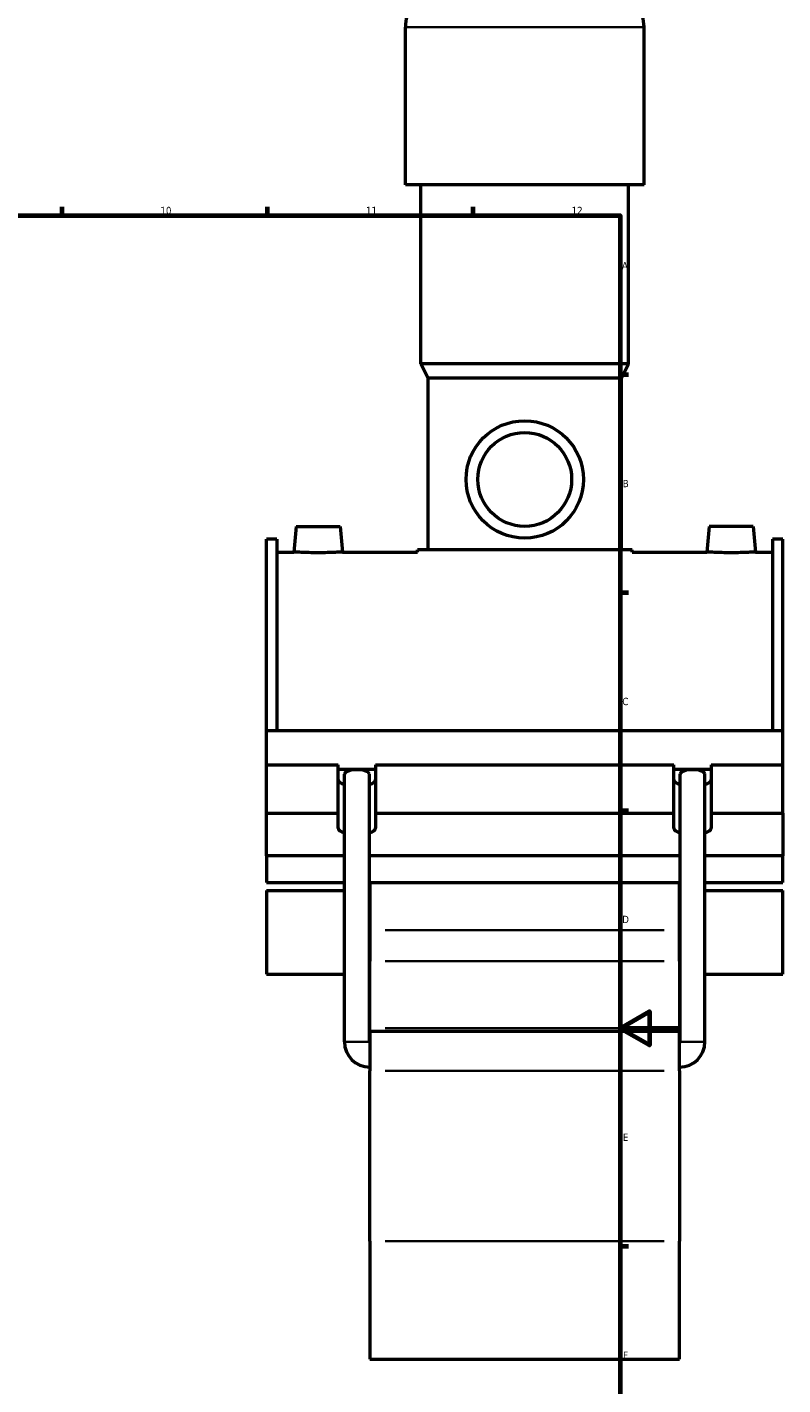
# Model space of a CAD drawing. Header units: millimetres. Extents: x 0 to 1017, y -235 to 1226.
# Tile 5 of 8: x 619 to 876, y 176 to 638. Entities that reach past the tile are written whole.
import ezdxf

# ---------------------------------------------------------------- set-up
doc = ezdxf.new("R2010")
doc.units = ezdxf.units.MM
for name, color, linetype, lineweight in [('Border (ISO)', 7, 'Continuous', 70), ('Visible (ISO)', 7, 'Continuous', 50), ('Visible Narrow (ISO)', 7, 'Continuous', 35)]:
    doc.layers.add(name, color=color, linetype=linetype, lineweight=lineweight)
doc.styles.add('Note Text (ISO)', font='tahoma.ttf')

# ---------------------------------------------------------------- blocks, each defined once
blk = doc.blocks.new('Borders Default Border')
at = {"layer": 'Border (ISO)'}
for p, q in [((630.75, 574), (630.75, 576.9)), ((700.83, 574), (700.83, 576.9)), ((770.92, 574), (770.92, 576.9)), ((821, 519.75), (823.9, 519.75)), ((821, 445.5), (823.9, 445.5)), ((821, 371.25), (823.9, 371.25)), ((821, 222.75), (823.9, 222.75))]:
    blk.add_line(p, q, dxfattribs=at)
at = {"layer": 'Border (ISO)', "flags": 128}
for points in [[(20, 20), (20, 574), (821, 574), (821, 20), (20, 20)], [(841, 297), (821, 297), (831, 302.77), (831, 291.23), (821, 297)]]:
    blk.add_lwpolyline(points, dxfattribs=at)
at = {"layer": 'Border (ISO)', "color": 232, "true_color": 0xca0064, "char_height": 2.5, "attachment_point": 7, "style": 'Note Text (ISO)'}
for s, insert in [('10', (664.29, 574.35)), ('11', (734.37, 574.4)), ('12', (804.46, 574.4)), ('A', (821.59, 555.62)), ('B', (821.89, 481.38)), ('C', (821.73, 407.08)), ('D', (821.73, 332.88)), ('E', (821.94, 258.63)), ('F', (822, 184.38))]:
    blk.add_mtext(s, dxfattribs=dict(at, insert=insert))

msp = doc.modelspace()

# ---------------------------------------------------------------- linework, layer by layer
at = {"layer": 'Visible (ISO)'}
for p, q in [((747.797, 584.432), (747.797, 638.112)), ((829.13, 584.432), (829.13, 638.112)), ((829.13, 584.432), (747.797, 584.432)), ((753.084, 523.432), (753.084, 584.432)), ((823.844, 523.432), (823.844, 584.432)), ((823.844, 523.432), (753.084, 523.432)), ((755.524, 518.552), (753.084, 523.432)), ((821.404, 518.552), (823.844, 523.432)), ((821.404, 518.552), (755.524, 518.552)), ((755.524, 459.992), (755.524, 518.552)), ((821.404, 459.992), (821.404, 518.552)), ((710.564, 468.032), (709.798, 459.282)), ((710.564, 468.032), (725.564, 468.032)), ((725.564, 468.032), (726.329, 459.282)), ((851.364, 468.032), (850.598, 459.282)), ((866.364, 468.032), (851.364, 468.032)), ((866.364, 468.032), (867.129, 459.282)), ((700.464, 398.467), (700.464, 463.669)), ((703.984, 463.669), (700.464, 463.669)), ((703.984, 463.669), (703.984, 398.467)), ((872.944, 463.669), (872.944, 398.467)), ((876.464, 463.669), (872.944, 463.669)), ((876.464, 398.467), (876.464, 463.669)), ((703.984, 459.282), (709.798, 459.282)), ((726.329, 459.282), (751.864, 459.282)), ((825.064, 459.992), (751.864, 459.992)), ((751.864, 459.282), (751.864, 459.992)), ((825.064, 459.282), (825.064, 459.992)), ((825.064, 459.282), (850.598, 459.282)), ((867.129, 459.282), (872.944, 459.282)), ((700.464, 398.467), (876.464, 398.467)), ((700.464, 386.765), (700.464, 398.467)), ((876.464, 386.765), (876.464, 398.467)), ((700.464, 386.765), (724.889, 386.765)), ((700.464, 370.32), (700.464, 386.765)), ((724.889, 370.32), (724.889, 386.765)), ((724.889, 385.311), (737.639, 385.311)), ((737.639, 386.765), (737.639, 370.32)), ((737.639, 386.765), (839.289, 386.765)), ((839.289, 370.32), (839.289, 386.765)), ((839.289, 385.311), (852.039, 385.311)), ((852.039, 386.765), (852.039, 370.32)), ((852.039, 386.765), (876.464, 386.765)), ((876.464, 370.32), (876.464, 386.765)), ((727.014, 292.432), (727.014, 383.587)), ((735.514, 292.432), (735.514, 383.587)), ((841.414, 292.432), (841.414, 383.587)), ((849.914, 292.432), (849.914, 383.587)), ((700.464, 370.32), (724.889, 370.32)), ((700.464, 355.784), (700.464, 370.32)), ((724.889, 365.233), (724.889, 370.32)), ((737.639, 370.32), (737.639, 365.233)), ((737.639, 370.32), (839.289, 370.32)), ((839.289, 365.233), (839.289, 370.32)), ((852.039, 370.32), (852.039, 365.233)), ((852.039, 370.32), (876.464, 370.32)), ((876.464, 370.32), (876.464, 355.784)), ((727.014, 355.784), (700.464, 355.784)), ((700.464, 355.784), (700.464, 346.706)), ((841.414, 355.784), (735.514, 355.784)), ((876.464, 355.784), (849.914, 355.784)), ((876.464, 346.706), (876.464, 355.784)), ((700.464, 346.706), (727.014, 346.706)), ((700.464, 343.986), (700.464, 315.524)), ((700.464, 343.986), (727.014, 343.986)), ((735.514, 346.706), (841.414, 346.706)), ((735.514, 343.986), (735.664, 343.986)), ((735.664, 346.706), (735.664, 330.512)), ((841.264, 330.512), (841.264, 346.706)), ((841.264, 343.986), (841.414, 343.986)), ((849.914, 346.706), (876.464, 346.706)), ((849.914, 343.986), (876.464, 343.986)), ((876.464, 315.524), (876.464, 343.986)), ((735.664, 330.512), (735.664, 319.852)), ((841.264, 319.852), (841.264, 330.512)), ((735.664, 297.11), (735.664, 319.852)), ((841.264, 319.852), (841.264, 297.11)), ((700.464, 315.524), (727.014, 315.524)), ((735.514, 315.524), (735.664, 315.524)), ((841.264, 315.524), (841.414, 315.524)), ((849.914, 315.524), (876.464, 315.524)), ((735.664, 296.032), (735.664, 297.11)), ((841.264, 297.11), (841.264, 296.032)), ((735.664, 296.032), (735.664, 282.528)), ((735.664, 296.032), (841.264, 296.032)), ((841.264, 282.528), (841.264, 296.032)), ((735.664, 224.456), (735.664, 282.528)), ((841.264, 282.528), (841.264, 224.456)), ((735.664, 224.456), (735.664, 184.282)), ((841.264, 184.282), (841.264, 224.456)), ((735.664, 184.282), (841.264, 184.282))]:
    msp.add_line(p, q, dxfattribs=at)
for radius in [20, 16]:
    msp.add_circle((788.464, 484.032), radius, dxfattribs=at)
for centre, radius, start, end in [((761.379, 638.112), 13.582, 147.38758, 180), ((815.549, 638.112), 13.582, 0, 32.61242), ((735.664, 292.432), 8.65, 180, 270), ((735.664, 292.432), 0.15, 180, 270), ((841.264, 292.432), 8.65, 270, 0), ((841.264, 292.432), 0.15, 270, 0)]:
    msp.add_arc(centre, radius, start, end, dxfattribs=at)
for centre, major_axis, ratio, start_param, end_param in [((731.264, 383.587), (4.25, 0), 0.3639702, 0, 3.1415927), ((845.664, 383.587), (4.25, 0), 0.3639702, 0, 3.1415927), ((731.264, 381.677), (-6.375, 0), 0.3420201, 0, 0.8410687), ((731.264, 381.677), (6.375, 0), 0.3420201, 5.4421166, 6.2831853), ((845.664, 381.677), (-6.375, 0), 0.3420201, 0, 0.8410687), ((845.664, 381.677), (6.375, 0), 0.3420201, 5.4421166, 6.2831853), ((731.264, 365.233), (-6.375, 0), 0.3420201, 0, 0.8410687), ((731.264, 365.233), (6.375, 0), 0.3420201, 5.4421166, 6.2831853), ((845.664, 365.233), (-6.375, 0), 0.3420201, 0, 0.8410687), ((845.664, 365.233), (6.375, 0), 0.3420201, 5.4421166, 6.2831853)]:
    msp.add_ellipse(centre, major_axis=major_axis, ratio=ratio, start_param=start_param, end_param=end_param, dxfattribs=at)
for points, knots in [([(726.329, 459.282), (726.329, 459.282), (726.122, 459.27), (725.281, 459.225), (724.646, 459.194), (723.179, 459.135), (722.25, 459.104), (720.212, 459.059), (719.103, 459.047), (717.024, 459.047), (715.916, 459.059), (713.878, 459.104), (712.948, 459.135), (711.482, 459.194), (710.847, 459.225), (710.005, 459.27), (709.798, 459.282), (709.798, 459.282)], [1.247241, 1.247241, 1.247241, 1.247241, 1.5589628, 1.5589628, 1.8706846, 1.8706846, 2.1825833, 2.1825833, 2.494482, 2.494482, 2.8063807, 2.8063807, 3.1182794, 3.1182794, 3.4300012, 3.4300012, 3.741723, 3.741723, 3.741723, 3.741723]), ([(867.129, 459.282), (867.129, 459.282), (866.922, 459.27), (866.081, 459.225), (865.446, 459.194), (863.979, 459.135), (863.05, 459.104), (861.012, 459.059), (859.903, 459.047), (858.864, 459.047), (857.824, 459.047), (856.716, 459.059), (854.678, 459.104), (853.748, 459.135), (852.282, 459.194), (851.647, 459.225), (850.805, 459.27), (850.598, 459.282), (850.598, 459.282)], [3.741723, 3.741723, 3.741723, 3.741723, 4.0534448, 4.0534448, 4.3651665, 4.3651665, 4.6770653, 4.6770653, 4.988964, 4.988964, 4.988964, 5.3008627, 5.3008627, 5.6127614, 5.6127614, 5.9244832, 5.9244832, 6.236205, 6.236205, 6.236205, 6.236205])]:
    msp.add_open_spline(points, degree=3, knots=knots, dxfattribs=at)
at = {"layer": 'Visible Narrow (ISO)'}
for p, q in [((828.63, 638.112), (748.298, 638.112)), ((835.984, 330.512), (740.944, 330.512)), ((740.944, 319.852), (835.984, 319.852)), ((740.944, 297.11), (835.984, 297.11)), ((735.461, 292.432), (727.066, 292.432)), ((841.466, 292.432), (849.861, 292.432)), ((740.944, 282.528), (835.984, 282.528)), ((740.944, 224.456), (835.984, 224.456))]:
    msp.add_line(p, q, dxfattribs=at)

# ---------------------------------------------------------------- block references
msp.add_blockref('Borders Default Border', (0, 0))

doc.saveas('drawing.dxf')
